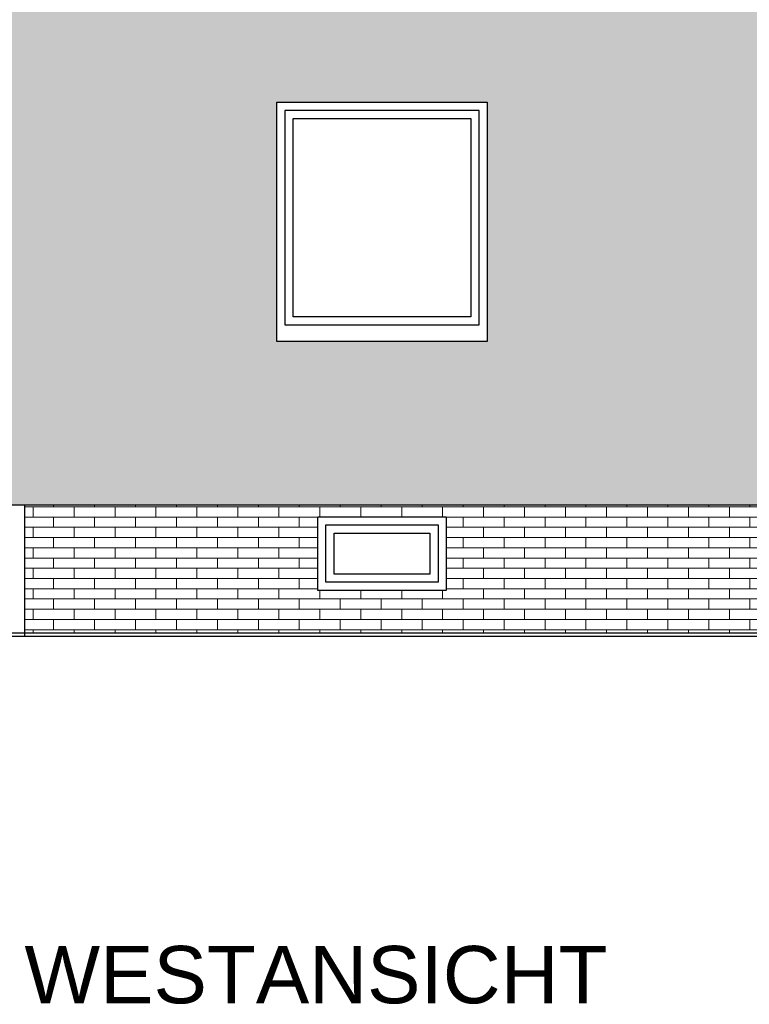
# Model space of a CAD drawing. Extents: x -24 to 471, y 36 to 85.
# Tile 79 of 86: x 453.11 to 457.57, y 36.12 to 42.13. Entities that reach past the tile are written whole.
import ezdxf

# ---------------------------------------------------------------- set-up
doc = ezdxf.new("R2010")
doc.units = 0
doc.header["$MEASUREMENT"] = 0
for name, color, linetype in [('P_ZE_TEXT', 7, 'Continuous'), ('R_NT_FENSTER', 7, 'Continuous'), ('R_NT_HIDDEN', 7, 'Continuous'), ('R_TR_BODEN', 7, 'Continuous'), ('R_TR_HIDDEN', 7, 'Continuous'), ('Schraffuren', 7, 'Continuous')]:
    doc.layers.add(name, color=color, linetype=linetype)
doc.styles.add('ERSTELLTER_STIL_1', font='ARIAL.TTF')
doc.linetypes.add('Terrainlinie', pattern='A,0,[1,Bl.Nr. 2.0011.Shx,S=0.000793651,R=0,X=0,Y=-0.043301],-0.1,0', length=0.1)

msp = doc.modelspace()

# ---------------------------------------------------------------- hatches: boundary and pattern name
at = {"layer": 'Schraffuren', "linetype": 'Continuous', "lineweight": 18}
h = msp.add_hatch(dxfattribs=at)
h.set_pattern_fill('Zement_gebunden_0003', color=9, style=0, pattern_type=2)
h.set_pattern_definition([(45, (503.57173, 39.406745), (-0.05303301, 0.05303301), [0, -0.075])])
h.paths.add_polyline_path([(453.0542, 39.1667), (464.2242, 39.1667), (464.2242, 44.5905), (453.0542, 44.5905)], flags=0)
h.paths.add_polyline_path([(455.9692, 40.1667), (454.6842, 40.1667), (454.6842, 41.6267), (455.9692, 41.6267)], flags=0)
h.paths.add_polyline_path([(455.9692, 42.9167), (454.6842, 42.9167), (454.6842, 44.3767), (455.9692, 44.3767)], flags=0)
h.paths.add_polyline_path([(457.8092, 40.1667), (457.8092, 41.6267), (459.0942, 41.6267), (459.0942, 40.1667)], flags=0)
h.paths.add_polyline_path([(459.0942, 42.9167), (457.8092, 42.9167), (457.8092, 44.3767), (459.0942, 44.3767)], flags=0)
h = msp.add_hatch(dxfattribs=at)
h.set_pattern_fill('MW_Verband__Läufer__DF_0003', color=9, style=0, pattern_type=2)
h.set_pattern_definition([(0, (503.57173, 39.406745), (0, 0.0625), []), (90, (503.57173, 39.40674), (-0.25, 0), [0.0625, -0.0625]), (90, (503.69673, 39.46924), (-0.25, 0), [0.0625, -0.0625])])
h.paths.add_polyline_path([(453.1442, 39.1667), (453.1442, 38.3867), (464.1342, 38.3867), (464.1342, 39.1667)], flags=0)
h.paths.add_polyline_path([(455.7192, 38.6467), (454.9342, 38.6467), (454.9342, 39.0967), (455.7192, 39.0967)], flags=0)
h.paths.add_polyline_path([(458.0592, 38.6467), (458.0592, 39.0967), (458.8442, 39.0967), (458.8442, 38.6467)], flags=0)
h.paths.add_polyline_path([(462.3442, 38.6467), (461.5592, 38.6467), (461.5592, 39.0967), (462.3442, 39.0967)], flags=0)

# ---------------------------------------------------------------- linework, layer by layer
at = {"layer": 'R_NT_FENSTER', "linetype": 'Continuous'}
for p, q in [((454.6842, 41.6267), (455.9692, 41.6267)), ((454.6842, 40.1667), (454.6842, 41.6267)), ((455.9692, 41.6267), (455.9692, 40.1667)), ((454.7342, 41.5767), (454.7342, 40.2667)), ((455.9192, 41.5767), (454.7342, 41.5767)), ((454.7842, 40.3167), (454.7842, 41.5267)), ((454.7842, 41.5267), (455.8692, 41.5267)), ((455.8692, 41.5267), (455.8692, 40.3167)), ((455.9192, 40.2667), (455.9192, 41.5767)), ((454.7342, 40.2667), (455.9192, 40.2667)), ((455.8692, 40.3167), (454.7842, 40.3167)), ((455.9692, 40.1667), (454.6842, 40.1667)), ((454.9342, 38.6467), (454.9342, 39.0967)), ((454.9342, 39.0967), (455.7192, 39.0967)), ((455.7192, 39.0967), (455.7192, 38.6467)), ((454.9842, 38.6967), (454.9842, 39.0467)), ((454.9842, 39.0467), (455.6692, 39.0467)), ((455.6692, 39.0467), (455.6692, 38.6967)), ((455.0342, 38.7467), (455.0342, 38.9967)), ((455.0342, 38.9967), (455.6195, 38.9967)), ((455.6195, 38.9967), (455.6195, 38.7467)), ((455.6195, 38.7467), (455.0342, 38.7467)), ((455.7192, 38.6467), (454.9342, 38.6467)), ((455.6692, 38.6967), (454.9842, 38.6967))]:
    msp.add_line(p, q, dxfattribs=at)
at = {"layer": 'R_NT_HIDDEN', "linetype": 'Continuous'}
msp.add_line((464.2242, 39.1667), (453.0542, 39.1667), dxfattribs=at)
at = {"layer": 'R_TR_BODEN', "linetype": 'Continuous'}
msp.add_line((471.3572, 38.3867), (447.3106, 38.3867), dxfattribs=at)
at = {"layer": 'R_TR_BODEN', "linetype": 'Terrainlinie'}
msp.add_line((447.3106, 38.3667), (471.3572, 38.3667), dxfattribs=at)
at = {"layer": 'R_TR_HIDDEN', "linetype": 'Continuous'}
msp.add_line((453.1442, 39.1667), (453.1442, 38.3667), dxfattribs=at)
at = {"layer": 'Schraffuren', "color": 255, "linetype": 'Continuous', "lineweight": 18, "flags": 128}
for points in [[(453.0542, 39.1667), (464.2242, 39.1667), (464.2242, 44.5905), (453.0542, 44.5905)], [(455.9692, 40.1667), (454.6842, 40.1667), (454.6842, 41.6267), (455.9692, 41.6267)], [(453.1442, 39.1667), (453.1442, 38.3867), (464.1342, 38.3867), (464.1342, 39.1667)], [(455.7192, 38.6467), (454.9342, 38.6467), (454.9342, 39.0967), (455.7192, 39.0967)]]:
    msp.add_lwpolyline(points, close=True, dxfattribs=at)

# ---------------------------------------------------------------- texts
at = {"layer": 'P_ZE_TEXT', "linetype": 'Continuous', "insert": (453.1442, 36.4767), "char_height": 0.35, "attachment_point": 1, "style": 'ERSTELLTER_STIL_1'}
msp.add_mtext('{WESTANSICHT }', dxfattribs=at)

doc.saveas('drawing.dxf')
